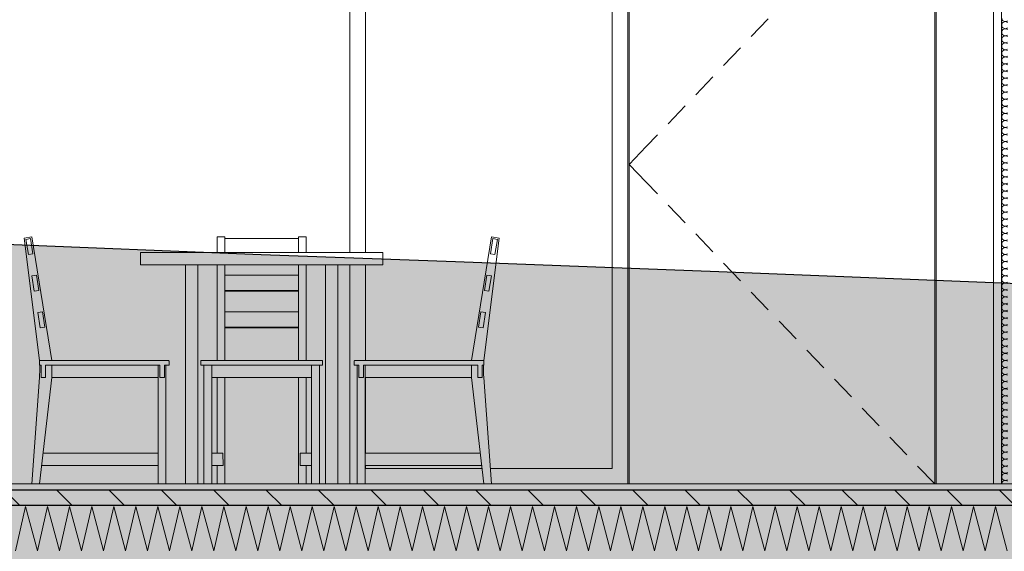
# Model space of a CAD drawing. Header units: millimetres. Extents: x -4481 to 79246, y -53000 to 18468.
# Tile 6 of 79: x 25695 to 28886, y -218 to 1503. Entities that reach past the tile are written whole.
import ezdxf

# ---------------------------------------------------------------- set-up
doc = ezdxf.new("R2010")
doc.units = ezdxf.units.MM
doc.header["$MEASUREMENT"] = 0
for name, color, linetype in [('Nouveau_0', 7, 'Continuous'), ('Nouveau_2D - Cotations pour 100ème', 7, 'Continuous'), ('Nouveau__ DÉBLAIS REMBLAIS', 7, 'Continuous'), ('Nouveau__Murs int non porteurs - Cloisons', 7, 'Continuous'), ('Nouveau__Sols - Dalles', 7, 'Continuous'), ('Nouveau_Equip - Mobiliers', 7, 'Continuous'), ('Nouveau_Fenêtres Archicad', 7, 'Continuous'), ('Nouveau_Portes Archicad', 7, 'Continuous'), ('Terrain - original', 7, 'Continuous')]:
    doc.layers.add(name, color=color, linetype=linetype)
doc.styles.add('STYLE_GENERE_2', font='arial.ttf')
doc.linetypes.add('_TN', pattern='A,0,[2,PROJET COUPE BB1.Shx,S=63.492063,R=0,X=0,Y=0],-8000,0', length=8000)
doc.dimstyles.new('STYLE_GENERE__1', dxfattribs={"dimtxt": 150, "dimasz": 95, "dimexe": 0.18, "dimexo": 5896.211516, "dimgap": 0, "dimtad": 1, "dimlfac": 0.001, "dimzin": 0, "dimdsep": 46, "dimtxsty": 'STYLE_GENERE_2', "dimblk": 'ARROWHEAD_6', "dimblk1": 'ARROWHEAD_6', "dimblk2": 'ARROWHEAD_6', "dimcen": 0.09, "dimclrd": 7, "dimclre": 7, "dimclrt": 7, "dimazin": 0, "dimtfac": 1, "dimtdec": 4, "dimtmove": 0, "dimatfit": 3, "dimfxl": 0, "dimtolj": 1, "dimtzin": 0, "dimarcsym": 0})
doc.dimstyles.new('STYLE_GENERE__10', dxfattribs={"dimtxt": 175, "dimasz": 95, "dimexe": 0.18, "dimexo": 30247.210424, "dimgap": 0, "dimtad": 1, "dimlfac": 0.001, "dimzin": 0, "dimdsep": 46, "dimtxsty": 'STYLE_GENERE_2', "dimblk": 'ARROWHEAD_6', "dimblk1": 'ARROWHEAD_6', "dimblk2": 'ARROWHEAD_6', "dimcen": 0.09, "dimclrd": 1, "dimclre": 1, "dimclrt": 1, "dimazin": 0, "dimtfac": 1, "dimtdec": 4, "dimtmove": 0, "dimatfit": 3, "dimfxl": 0, "dimtolj": 1, "dimtzin": 0, "dimarcsym": 0})
doc.dimstyles.new('STYLE_GENERE__3', dxfattribs={"dimtxt": 150, "dimasz": 95, "dimexe": 0.18, "dimexo": 21916.318027, "dimgap": 0, "dimtad": 1, "dimlfac": 0.001, "dimzin": 0, "dimdsep": 46, "dimtxsty": 'STYLE_GENERE_2', "dimblk": 'ARROWHEAD_6', "dimblk1": 'ARROWHEAD_6', "dimblk2": 'ARROWHEAD_6', "dimcen": 0.09, "dimclrd": 7, "dimclre": 7, "dimclrt": 7, "dimazin": 0, "dimtfac": 1, "dimtdec": 4, "dimtmove": 0, "dimatfit": 3, "dimfxl": 0, "dimtolj": 1, "dimtzin": 0, "dimarcsym": 0})
doc.dimstyles.new('STYLE_GENERE__5', dxfattribs={"dimtxt": 150, "dimasz": 95, "dimexe": 0.18, "dimexo": 21959.829925, "dimgap": 0, "dimtad": 1, "dimlfac": 0.001, "dimzin": 0, "dimdsep": 46, "dimtxsty": 'STYLE_GENERE_2', "dimblk": 'ARROWHEAD_6', "dimblk1": 'ARROWHEAD_6', "dimblk2": 'ARROWHEAD_6', "dimcen": 0.09, "dimclrd": 7, "dimclre": 7, "dimclrt": 7, "dimazin": 0, "dimtfac": 1, "dimtdec": 4, "dimtmove": 0, "dimatfit": 3, "dimfxl": 0, "dimtolj": 1, "dimtzin": 0, "dimarcsym": 0})
doc.dimstyles.new('STYLE_GENERE__7', dxfattribs={"dimtxt": 150, "dimasz": 95, "dimexe": 0.18, "dimexo": 28568.917041, "dimgap": 0, "dimtad": 1, "dimlfac": 0.001, "dimzin": 0, "dimdsep": 46, "dimtxsty": 'STYLE_GENERE_2', "dimblk": 'ARROWHEAD_6', "dimblk1": 'ARROWHEAD_6', "dimblk2": 'ARROWHEAD_6', "dimcen": 0.09, "dimclrd": 7, "dimclre": 7, "dimclrt": 7, "dimazin": 0, "dimtfac": 1, "dimtdec": 4, "dimtmove": 0, "dimatfit": 3, "dimfxl": 0, "dimtolj": 1, "dimtzin": 0, "dimarcsym": 0})

# ---------------------------------------------------------------- blocks, each defined once
blk = doc.blocks.new('*X59')
at = {"layer": 'Nouveau__Sols - Dalles', "color": 250, "linetype": 'Continuous', "lineweight": 5}
for p, q in [((25681.1, -216.4), (25714.3, -73.6)), ((25714.3, -73.6), (25752.5, -216.4)), ((25752.5, -216.4), (25785.7, -73.6)), ((25785.7, -73.6), (25824, -216.4)), ((25824, -216.4), (25857.1, -73.6)), ((25857.1, -73.6), (25895.4, -216.4)), ((25895.4, -216.4), (25928.6, -73.6)), ((25928.6, -73.6), (25966.8, -216.4)), ((25966.8, -216.4), (26000, -73.6)), ((26000, -73.6), (26038.3, -216.4)), ((26038.3, -216.4), (26071.4, -73.6)), ((26071.4, -73.6), (26109.7, -216.4)), ((26109.7, -216.4), (26142.9, -73.6)), ((26142.9, -73.6), (26181.1, -216.4)), ((26181.1, -216.4), (26214.3, -73.6)), ((26214.3, -73.6), (26252.5, -216.4)), ((26252.5, -216.4), (26285.7, -73.6)), ((26285.7, -73.6), (26324, -216.4)), ((26324, -216.4), (26357.1, -73.6)), ((26357.1, -73.6), (26395.4, -216.4)), ((26395.4, -216.4), (26428.6, -73.6)), ((26428.6, -73.6), (26466.8, -216.4)), ((26466.8, -216.4), (26500, -73.6)), ((26500, -73.6), (26538.3, -216.4)), ((26538.3, -216.4), (26571.4, -73.6)), ((26571.4, -73.6), (26609.7, -216.4)), ((26609.7, -216.4), (26642.9, -73.6)), ((26642.9, -73.6), (26681.1, -216.4)), ((26681.1, -216.4), (26714.3, -73.6)), ((26714.3, -73.6), (26752.5, -216.4)), ((26752.5, -216.4), (26785.7, -73.6)), ((26785.7, -73.6), (26824, -216.4)), ((26824, -216.4), (26857.1, -73.6)), ((26857.1, -73.6), (26895.4, -216.4)), ((26895.4, -216.4), (26928.6, -73.6)), ((26928.6, -73.6), (26966.8, -216.4)), ((26966.8, -216.4), (27000, -73.6)), ((27000, -73.6), (27038.3, -216.4)), ((27038.3, -216.4), (27071.4, -73.6)), ((27071.4, -73.6), (27109.7, -216.4)), ((27109.7, -216.4), (27142.9, -73.6)), ((27142.9, -73.6), (27181.1, -216.4)), ((27181.1, -216.4), (27214.3, -73.6)), ((27214.3, -73.6), (27252.5, -216.4)), ((27252.5, -216.4), (27285.7, -73.6)), ((27285.7, -73.6), (27324, -216.4)), ((27324, -216.4), (27357.1, -73.6)), ((27357.1, -73.6), (27395.4, -216.4)), ((27395.4, -216.4), (27428.6, -73.6)), ((27428.6, -73.6), (27466.8, -216.4)), ((27466.8, -216.4), (27500, -73.6)), ((27500, -73.6), (27538.3, -216.4)), ((27538.3, -216.4), (27571.4, -73.6)), ((27571.4, -73.6), (27609.7, -216.4)), ((27609.7, -216.4), (27642.9, -73.6)), ((27642.9, -73.6), (27681.1, -216.4)), ((27681.1, -216.4), (27714.3, -73.6)), ((27714.3, -73.6), (27752.5, -216.4)), ((27752.5, -216.4), (27785.7, -73.6)), ((27785.7, -73.6), (27824, -216.4)), ((27824, -216.4), (27857.1, -73.6)), ((27857.1, -73.6), (27895.4, -216.4)), ((27895.4, -216.4), (27928.6, -73.6)), ((27928.6, -73.6), (27966.8, -216.4)), ((27966.8, -216.4), (28000, -73.6)), ((28000, -73.6), (28038.3, -216.4)), ((28038.3, -216.4), (28071.4, -73.6)), ((28071.4, -73.6), (28109.7, -216.4)), ((28109.7, -216.4), (28142.9, -73.6)), ((28142.9, -73.6), (28181.1, -216.4)), ((28181.1, -216.4), (28214.3, -73.6)), ((28214.3, -73.6), (28252.5, -216.4)), ((28252.5, -216.4), (28285.7, -73.6)), ((28285.7, -73.6), (28324, -216.4)), ((28324, -216.4), (28357.1, -73.6)), ((28357.1, -73.6), (28395.4, -216.4)), ((28395.4, -216.4), (28428.6, -73.6)), ((28428.6, -73.6), (28466.8, -216.4)), ((28466.8, -216.4), (28500, -73.6)), ((28500, -73.6), (28538.3, -216.4)), ((28538.3, -216.4), (28571.4, -73.6)), ((28571.4, -73.6), (28609.7, -216.4)), ((28609.7, -216.4), (28642.9, -73.6)), ((28642.9, -73.6), (28681.1, -216.4)), ((28681.1, -216.4), (28714.3, -73.6)), ((28714.3, -73.6), (28752.5, -216.4)), ((28752.5, -216.4), (28785.7, -73.6)), ((28785.7, -73.6), (28824, -216.4)), ((28824, -216.4), (28857.1, -73.6)), ((28857.1, -73.6), (28895.4, -216.4))]:
    blk.add_line(p, q, dxfattribs=at)
blk = doc.blocks.new('Élément de coupe_51')
at = {"layer": 'Nouveau__Sols - Dalles', "linetype": 'Continuous', "lineweight": 5}
h = blk.add_hatch(dxfattribs=at)
h.set_pattern_fill('__MAÇONNERIE', style=0, pattern_type=2)
h.set_pattern_definition([(135, (0, 0), (84.85281, 84.85281), [])])
h.paths.add_polyline_path([(59978, -20), (24922, -20), (24922, -70), (59978, -70)])
at = {"layer": 'Nouveau__Sols - Dalles', "color": 7, "linetype": 'Continuous', "lineweight": 5}
for p, q in [((28850.4, 0), (25100, 0)), ((28876.4, 0), (28850.4, 0))]:
    blk.add_line(p, q, dxfattribs=at)
at = {"layer": 'Nouveau__Sols - Dalles', "color": 7, "linetype": 'Continuous', "lineweight": 30}
for p, q in [((59978, -20), (24922, -20)), ((59978, -70), (24922, -70))]:
    blk.add_line(p, q, dxfattribs=at)
at = {"layer": 'Nouveau__Sols - Dalles', "lineweight": 0}
blk.add_blockref('*X59', (0, 0), dxfattribs=at)
blk = doc.blocks.new('Élément de coupe_70')
at = {"layer": 'Nouveau_0', "color": 7, "linetype": 'Continuous', "lineweight": 13}
blk.add_line((28665.4, 0), (28665.4, 2600), dxfattribs=at)
blk = doc.blocks.new('Élément de coupe_134')
at = {"layer": 'Nouveau_Equip - Mobiliers', "color": 8, "linetype": 'Continuous', "lineweight": 13}
for p, q in [((25709.3, 795.9), (25734.3, 800)), ((25734.3, 800), (25799.3, 400)), ((26334.6, 800), (26334.6, 750)), ((26334.6, 800), (26359.6, 800)), ((26359.6, 800), (26359.6, 750)), ((26599, 800), (26599, 750)), ((26624, 800), (26599, 800)), ((26624, 800), (26624, 750)), ((27224.3, 800), (27159.3, 400)), ((27249.3, 795.9), (27224.3, 800)), ((25759.3, 400), (25709.3, 795.9)), ((26359.6, 794.3), (26599, 794.3)), ((27199.3, 400), (27249.3, 795.9)), ((26232.6, 0), (26232.6, 710)), ((26272.6, 0), (26272.6, 710)), ((26334.6, 710), (26334.6, 400)), ((26359.6, 710), (26359.6, 400)), ((26599, 710), (26599, 400)), ((26624, 710), (26624, 400)), ((26685.9, 0), (26685.9, 710)), ((26725.9, 0), (26725.9, 710)), ((26359.6, 675.8), (26599, 675.8)), ((26599, 626.5), (26359.6, 626.5)), ((26599, 624.1), (26359.6, 624.1)), ((26359.6, 557.4), (26599, 557.4)), ((26599, 508), (26359.6, 508)), ((26599, 505.6), (26359.6, 505.6)), ((25759.4, 397.8), (25759.3, 400)), ((25760.2, 381.7), (25760, 385)), ((25799.3, 385), (25799.3, 345)), ((26144.3, 0), (26144.3, 385)), ((26169.3, 0), (26169.3, 385)), ((26282, 397.4), (26281.9, 397)), ((26281.9, 397), (26281.9, 385)), ((26282.2, 398.1), (26282, 397.4)), ((26283.7, 385), (26282.1, 385)), ((26282.6, 398.8), (26282.2, 398.1)), ((26283.1, 399.4), (26282.6, 398.8)), ((26283.8, 399.8), (26283.1, 399.4)), ((26286.8, 385), (26283.7, 385)), ((26284.5, 400), (26283.8, 399.8)), ((26284.9, 400), (26284.5, 400)), ((26285, 400), (26286.5, 400)), ((26286.5, 400), (26289.1, 400)), ((26291.1, 385), (26286.8, 385)), ((26289.1, 400), (26292.7, 400)), ((26296.2, 385), (26291.1, 385)), ((26292.3, 0), (26292.3, 385)), ((26292.7, 400), (26297.1, 400)), ((26301.8, 385), (26296.2, 385)), ((26297.1, 400), (26302, 400)), ((26656.7, 385), (26301.8, 385)), ((26302, 400), (26656.5, 400)), ((26317.3, 0), (26317.3, 385)), ((26641.2, 0), (26641.2, 385)), ((26656.5, 400), (26661.5, 400)), ((26662.3, 385), (26656.7, 385)), ((26661.5, 400), (26665.8, 400)), ((26667.4, 385), (26662.3, 385)), ((26665.8, 400), (26669.4, 400)), ((26666.2, 0), (26666.2, 385)), ((26671.7, 385), (26667.4, 385)), ((26669.4, 400), (26672.1, 400)), ((26674.8, 385), (26671.7, 385)), ((26672.1, 400), (26673.5, 400)), ((26673.6, 400), (26674, 400)), ((26674.8, 399.8), (26674, 400)), ((26674.8, 399.8), (26675.4, 399.4)), ((26676.5, 385), (26674.8, 385)), ((26676, 398.8), (26675.4, 399.4)), ((26676, 398.8), (26676.4, 398.1)), ((26676.6, 397.4), (26676.4, 398.1)), ((26676.6, 397.4), (26676.6, 397)), ((26676.6, 385), (26676.6, 397)), ((26789.3, 0), (26789.3, 385)), ((26814.3, 0), (26814.3, 385)), ((27159.3, 385), (27159.3, 345)), ((27198.4, 381.7), (27198.5, 385)), ((27199.1, 397.8), (27199.3, 400)), ((25759.3, 345), (25759.8, 354.2)), ((25759.8, 354.2), (25760.2, 363.3)), ((25760.3, 372.5), (25760.2, 381.7)), ((25760.2, 363.3), (25760.3, 372.5)), ((27198.3, 372.5), (27198.4, 381.7)), ((27198.4, 363.3), (27198.3, 372.5)), ((27198.7, 354.2), (27198.4, 363.3)), ((27199.3, 345), (27198.7, 354.2)), ((25734.3, 0), (25759.3, 345)), ((25799.3, 345), (25759.3, 0)), ((26144.3, 345), (25799.3, 345)), ((26641.2, 345), (26317.3, 345)), ((26334.6, 345), (26334.6, 100)), ((26359.6, 345), (26359.6, 0)), ((26599, 345), (26599, 0)), ((26624, 345), (26624, 100)), ((26814.3, 345), (27159.3, 345)), ((27159.3, 345), (27199.3, 0)), ((27224.3, 0), (27199.3, 345)), ((26144.3, 100), (25770.9, 100)), ((26317.3, 100), (26354, 100)), ((26354, 100), (26354.5, 60)), ((26604, 60), (26604.6, 100)), ((26641.2, 100), (26604.6, 100)), ((26814.3, 100), (27187.7, 100)), ((26144.3, 60), (25766.2, 60)), ((26317.3, 60), (26354.5, 60)), ((26334.6, 60), (26334.6, 0)), ((26641.2, 60), (26604, 60)), ((26624, 60), (26624, 0)), ((26814.3, 60), (27192.3, 60))]:
    blk.add_line(p, q, dxfattribs=at)
at = {"layer": 'Nouveau_Equip - Mobiliers', "color": 7, "linetype": 'Continuous', "lineweight": 18}
for p, q in [((25730.1, 794.3), (25715.3, 791.9)), ((25715.3, 791.9), (25723.4, 742.5)), ((25730.1, 794.3), (25738.2, 744.9)), ((27228.4, 794.3), (27220.4, 744.9)), ((27228.4, 794.3), (27243.2, 791.9)), ((27243.2, 791.9), (27235.2, 742.5)), ((25738.2, 744.9), (25723.4, 742.5)), ((26086.8, 750), (26086.8, 710)), ((26871.8, 750), (26086.8, 750)), ((26871.8, 750), (26871.8, 710)), ((27220.4, 744.9), (27235.2, 742.5)), ((26871.8, 710), (26086.8, 710)), ((25749.4, 675.8), (25734.6, 673.4)), ((25734.6, 673.4), (25742.6, 624.1)), ((25749.4, 675.8), (25757.4, 626.5)), ((27209.2, 675.8), (27201.1, 626.5)), ((27209.2, 675.8), (27224, 673.4)), ((27224, 673.4), (27215.9, 624.1)), ((25757.4, 626.5), (25742.6, 624.1)), ((27201.1, 626.5), (27215.9, 624.1)), ((25768.6, 557.4), (25753.8, 555)), ((25753.8, 555), (25761.8, 505.6)), ((25768.6, 557.4), (25776.7, 508)), ((27189.9, 557.4), (27181.9, 508)), ((27189.9, 557.4), (27204.7, 555)), ((27204.7, 555), (27196.7, 505.6)), ((25776.7, 508), (25761.8, 505.6)), ((27181.9, 508), (27196.7, 505.6)), ((25764.3, 385), (25759.3, 385)), ((25764.3, 385), (25764.3, 345)), ((25779.3, 385), (25779.3, 345)), ((26149.3, 385), (25779.3, 385)), ((26149.3, 385), (26149.3, 345)), ((26164.3, 385), (26164.3, 345)), ((26179.3, 385), (26164.3, 385)), ((26794.3, 385), (26779.3, 385)), ((26794.3, 385), (26794.3, 345)), ((26809.3, 385), (26809.3, 345)), ((27179.3, 385), (26809.3, 385)), ((27179.3, 385), (27179.3, 345)), ((27194.3, 385), (27194.3, 345)), ((27199.3, 385), (27194.3, 385)), ((25779.3, 345), (25764.3, 345)), ((26164.3, 345), (26149.3, 345)), ((26809.3, 345), (26794.3, 345)), ((27194.3, 345), (27179.3, 345))]:
    blk.add_line(p, q, dxfattribs=at)
at = {"layer": 'Nouveau_Equip - Mobiliers', "color": 7, "linetype": 'Continuous', "lineweight": 18, "flags": 128}
for points in [[(26179.3, 385), (26179.3, 397), (26179.2, 397.4), (26179, 398.1), (26178.6, 398.8), (26178.1, 399.4), (26177.4, 399.8), (26176.7, 400), (26176.3, 400), (25762.3, 400), (25761.9, 400), (25761.1, 399.8), (25760.4, 399.4), (25759.9, 398.8), (25759.5, 398.1), (25759.3, 397.4), (25759.3, 397), (25759.3, 385)], [(27199.3, 385), (27199.3, 397), (27199.2, 397.4), (27199, 398.1), (27198.6, 398.8), (27198.1, 399.4), (27197.4, 399.8), (27196.7, 400), (27196.3, 400), (26782.3, 400), (26781.9, 400), (26781.1, 399.8), (26780.4, 399.4), (26779.9, 398.8), (26779.5, 398.1), (26779.3, 397.4), (26779.3, 397), (26779.3, 385)]]:
    blk.add_lwpolyline(points, dxfattribs=at)
blk = doc.blocks.new('Élément de coupe_210')
at = {"layer": 'Nouveau_Portes Archicad', "color": 7, "linetype": 'Continuous', "lineweight": 13}
for p, q in [((27670.4, 0), (27670.4, 2070)), ((28660.4, 2070), (28660.4, 0)), ((28121.2, 1506.3), (28065.9, 1448.5)), ((28031.4, 1412.4), (27976.1, 1354.6)), ((27941.5, 1318.5), (27886.2, 1260.6)), ((27851.7, 1224.5), (27796.4, 1166.7)), ((27761.8, 1130.6), (27725.7, 1092.8)), ((27725.7, 1092.8), (27670.4, 1035)), ((27725.7, 977.2), (27670.4, 1035)), ((27761.8, 939.4), (27725.7, 977.2)), ((27851.7, 845.5), (27796.4, 903.3)), ((27941.5, 751.5), (27886.2, 809.4)), ((28031.4, 657.6), (27976.1, 715.4)), ((28121.2, 563.7), (28065.9, 621.5)), ((28211.1, 469.7), (28155.8, 527.5)), ((28300.9, 375.8), (28245.7, 433.6)), ((28390.8, 281.8), (28335.5, 339.6)), ((28480.7, 187.9), (28425.4, 245.7)), ((28570.5, 93.9), (28515.2, 151.8)), ((28660.4, 0), (28605.1, 57.8))]:
    blk.add_line(p, q, dxfattribs=at)
blk = doc.blocks.new('Élément de coupe_212')
at = {"layer": 'Nouveau_Fenêtres Archicad', "color": 7, "linetype": 'Continuous', "lineweight": 13}
for p, q in [((26765.4, 2600), (26765.4, 750)), ((27665.4, 0), (27665.4, 2600)), ((26815.4, 750), (26815.4, 2550)), ((27615.4, 2550), (27615.4, 50)), ((26765.4, 710), (26765.4, 0)), ((26815.4, 400), (26815.4, 710)), ((26815.4, 100), (26815.4, 345)), ((26815.4, 50), (26815.4, 60)), ((27193.5, 50), (26815.4, 50)), ((27615.4, 50), (27220.6, 50))]:
    blk.add_line(p, q, dxfattribs=at)
blk = doc.blocks.new('*X271')
at = {"layer": 'Nouveau__Murs int non porteurs - Cloisons', "color": 250, "linetype": 'Continuous', "lineweight": 5}
for centre, start, end in [((28889, 1508.6), 180, 306.8699), ((28889, 1485.7), 53.1301, 180), ((28889, 1485.7), 180, 306.8699), ((28889, 1462.9), 53.1301, 180), ((28889, 1462.9), 180, 306.8699), ((28889, 1440), 53.1301, 180), ((28889, 1440), 180, 306.8699), ((28889, 1417.1), 53.1301, 180), ((28889, 1417.1), 180, 306.8699), ((28889, 1394.3), 53.1301, 180), ((28889, 1394.3), 180, 306.8699), ((28889, 1371.4), 53.1301, 180), ((28889, 1371.4), 180, 306.8699), ((28889, 1348.6), 53.1301, 180), ((28889, 1348.6), 180, 306.8699), ((28889, 1325.7), 53.1301, 180), ((28889, 1325.7), 180, 306.8699), ((28889, 1302.9), 53.1301, 180), ((28889, 1302.9), 180, 306.8699), ((28889, 1280), 53.1301, 180), ((28889, 1280), 180, 306.8699), ((28889, 1257.1), 53.1301, 180), ((28889, 1257.1), 180, 306.8699), ((28889, 1234.3), 53.1301, 180), ((28889, 1234.3), 180, 306.8699), ((28889, 1211.4), 53.1301, 180), ((28889, 1211.4), 180, 306.8699), ((28889, 1188.6), 53.1301, 180), ((28889, 1188.6), 180, 306.8699), ((28889, 1165.7), 53.1301, 180), ((28889, 1165.7), 180, 306.8699), ((28889, 1142.9), 53.1301, 180), ((28889, 1142.9), 180, 306.8699), ((28889, 1120), 53.1301, 180), ((28889, 1120), 180, 306.8699), ((28889, 1097.1), 53.1301, 180), ((28889, 1097.1), 180, 306.8699), ((28889, 1074.3), 53.1301, 180), ((28889, 1074.3), 180, 306.8699), ((28889, 1051.4), 53.1301, 180), ((28889, 1051.4), 180, 306.8699), ((28889, 1028.6), 53.1301, 180), ((28889, 1028.6), 180, 306.8699), ((28889, 1005.7), 53.1301, 180), ((28889, 1005.7), 180, 306.8699), ((28889, 982.9), 53.1301, 180), ((28889, 982.9), 180, 306.8699), ((28889, 960), 53.1301, 180), ((28889, 960), 180, 306.8699), ((28889, 937.1), 53.1301, 180), ((28889, 937.1), 180, 306.8699), ((28889, 914.3), 53.1301, 180), ((28889, 914.3), 180, 306.8699), ((28889, 891.4), 53.1301, 180), ((28889, 891.4), 180, 306.8699), ((28889, 868.6), 53.1301, 180), ((28889, 868.6), 180, 306.8699), ((28889, 845.7), 53.1301, 180), ((28889, 845.7), 180, 306.8699), ((28889, 822.9), 53.1301, 180), ((28889, 822.9), 180, 306.8699), ((28889, 800), 53.1301, 180), ((28889, 800), 180, 306.8699), ((28889, 777.1), 53.1301, 180), ((28889, 777.1), 180, 306.8699), ((28889, 754.3), 53.1301, 180), ((28889, 754.3), 180, 306.8699), ((28889, 731.4), 53.1301, 180), ((28889, 731.4), 180, 306.8699), ((28889, 708.6), 53.1301, 180), ((28889, 708.6), 180, 306.8699), ((28889, 685.7), 53.1301, 180), ((28889, 685.7), 180, 306.8699), ((28889, 662.9), 53.1301, 180), ((28889, 662.9), 180, 306.8699), ((28889, 640), 53.1301, 180), ((28889, 640), 180, 306.8699), ((28889, 617.1), 53.1301, 180), ((28889, 617.1), 180, 306.8699), ((28889, 594.3), 53.1301, 180), ((28889, 594.3), 180, 306.8699), ((28889, 571.4), 53.1301, 180), ((28889, 571.4), 180, 306.8699), ((28889, 548.6), 53.1301, 180), ((28889, 548.6), 180, 306.8699), ((28889, 525.7), 53.1301, 180), ((28889, 525.7), 180, 306.8699), ((28889, 502.9), 53.1301, 180), ((28889, 502.9), 180, 306.8699), ((28889, 480), 53.1301, 180), ((28889, 480), 180, 306.8699), ((28889, 457.1), 53.1301, 180), ((28889, 457.1), 180, 306.8699), ((28889, 434.3), 53.1301, 180), ((28889, 434.3), 180, 306.8699), ((28889, 411.4), 53.1301, 180), ((28889, 411.4), 180, 306.8699), ((28889, 388.6), 53.1301, 180), ((28889, 388.6), 180, 306.8699), ((28889, 365.7), 53.1301, 180), ((28889, 365.7), 180, 306.8699), ((28889, 342.9), 53.1301, 180), ((28889, 342.9), 180, 306.8699), ((28889, 320), 53.1301, 180), ((28889, 320), 180, 306.8699), ((28889, 297.1), 53.1301, 180), ((28889, 297.1), 180, 306.8699), ((28889, 274.3), 53.1301, 180), ((28889, 274.3), 180, 306.8699), ((28889, 251.4), 53.1301, 180), ((28889, 251.4), 180, 306.8699), ((28889, 228.6), 53.1301, 180), ((28889, 228.6), 180, 306.8699), ((28889, 205.7), 53.1301, 180), ((28889, 205.7), 180, 306.8699), ((28889, 182.9), 53.1301, 180), ((28889, 182.9), 180, 306.8699), ((28889, 160), 53.1301, 180), ((28889, 160), 180, 306.8699), ((28889, 137.1), 53.1301, 180), ((28889, 137.1), 180, 306.8699), ((28889, 114.3), 53.1301, 180), ((28889, 114.3), 180, 306.8699), ((28889, 91.4), 53.1301, 180), ((28889, 91.4), 180, 306.8699), ((28889, 68.6), 53.1301, 180), ((28889, 68.6), 180, 306.8699), ((28889, 45.7), 53.1301, 180), ((28889, 45.7), 180, 306.8699), ((28889, 22.9), 53.1301, 180), ((28889, 22.9), 180, 306.8699), ((28889, 0), 53.1301, 180)]:
    blk.add_arc(centre, 11.4, start, end, dxfattribs=at)
blk = doc.blocks.new('Élément de coupe_252')
at = {"layer": 'Nouveau__Murs int non porteurs - Cloisons', "color": 7, "linetype": 'Continuous', "lineweight": 13}
for p in [(28876.4, 3340), (28924.4, 0)]:
    blk.add_line(p, (28876.4, 0), dxfattribs=at)
at = {"layer": 'Nouveau__Murs int non porteurs - Cloisons', "color": 7, "linetype": 'Continuous', "lineweight": 5}
blk.add_line((28850.4, 2600), (28850.4, 0), dxfattribs=at)
at = {"layer": 'Nouveau__Murs int non porteurs - Cloisons', "lineweight": 0}
blk.add_blockref('*X271', (0, 0), dxfattribs=at)
blk = doc.blocks.new('*D427')
at = {"layer": 'Nouveau_2D - Cotations pour 100ème', "color": 7, "linetype": 'Continuous', "lineweight": 13}
for p, q in [((30996.5, 3390), (31096.5, 3290)), ((31140.3, 3340), (30952.8, 3340)), ((31046.5, 0), (31046.5, 3340)), ((30996.5, 50), (31096.5, -50)), ((31140.3, 0), (30952.8, 0)), ((31046.5, -75), (31046.5, 0))]:
    blk.add_line(p, q, dxfattribs=at)
at = {"layer": 'Nouveau_2D - Cotations pour 100ème', "color": 7, "lineweight": 13, "char_height": 150, "attachment_point": 7, "rotation": 90, "style": 'STYLE_GENERE_2'}
for s, insert in [('{\\A1;\\fArial|b1|i0|c0|p0;22}', (30972.7, 3318.4)), ('{\\A1;\\fArial|b1|i0|c0|p0;3,34}', (31016.5, 1469.8))]:
    blk.add_mtext(s, dxfattribs=dict(at, insert=insert))
blk = doc.blocks.new('ARROWHEAD_6')
at = {"color": 0, "linetype": 'Continuous', "lineweight": 0}
for p, q in [((-0.5, -0.5), (0.5, 0.5)), ((0, 0), (-1, 0))]:
    blk.add_line(p, q, dxfattribs=at)
blk = doc.blocks.new('*D431')
at = {"layer": 'Nouveau_2D - Cotations pour 100ème', "color": 7, "linetype": 'Continuous', "lineweight": 13}
for p, q in [((47039, 3390), (47139, 3290)), ((47182.8, 3340), (46995.3, 3340)), ((47089, 0), (47089, 3340)), ((47039, 50), (47139, -50)), ((47182.8, 0), (46995.3, 0)), ((47089, -75), (47089, 0))]:
    blk.add_line(p, q, dxfattribs=at)
at = {"layer": 'Nouveau_2D - Cotations pour 100ème', "color": 7, "lineweight": 13, "char_height": 150, "attachment_point": 7, "rotation": 90, "style": 'STYLE_GENERE_2'}
for s, insert in [('{\\A1;\\fArial|b1|i0|c0|p0;22}', (47015.3, 3318.4)), ('{\\A1;\\fArial|b1|i0|c0|p0;3,34}', (47059, 1469.8))]:
    blk.add_mtext(s, dxfattribs=dict(at, insert=insert))
blk = doc.blocks.new('*D434')
at = {"layer": 'Nouveau_2D - Cotations pour 100ème', "color": 7, "linetype": 'Continuous', "lineweight": 13}
for p, q in [((55874.7, 3025), (55774.7, 3125)), ((55918.5, 3075), (55731, 3075)), ((55824.7, 0), (55824.7, 3075)), ((55774.7, 50), (55874.7, -50)), ((55918.5, 0), (47059.8, 0)), ((55824.7, -75), (55824.7, 0))]:
    blk.add_line(p, q, dxfattribs=at)
at = {"layer": 'Nouveau_2D - Cotations pour 100ème', "color": 7, "lineweight": 13, "insert": (55794.7, 1337.3), "char_height": 150, "attachment_point": 7, "rotation": 90, "style": 'STYLE_GENERE_2'}
blk.add_mtext('{\\A1;\\fArial|b1|i0|c0|p0;3,08}', dxfattribs=at)
blk = doc.blocks.new('*D438')
at = {"layer": 'Nouveau_2D - Cotations pour 100ème', "color": 7, "linetype": 'Continuous', "lineweight": 13}
for p, q in [((53685.8, 3390), (53785.8, 3290)), ((53829.5, 3340), (53642, 3340)), ((53735.8, 0), (53735.8, 3340)), ((53685.8, 50), (53785.8, -50)), ((53829.5, 0), (53642, 0)), ((53735.8, -75), (53735.8, 0))]:
    blk.add_line(p, q, dxfattribs=at)
at = {"layer": 'Nouveau_2D - Cotations pour 100ème', "color": 7, "lineweight": 13, "char_height": 150, "attachment_point": 7, "rotation": 90, "style": 'STYLE_GENERE_2'}
for s, insert in [('{\\A1;\\fArial|b1|i0|c0|p0;22}', (53662, 3318.4)), ('{\\A1;\\fArial|b1|i0|c0|p0;3,34}', (53705.8, 1469.8))]:
    blk.add_mtext(s, dxfattribs=dict(at, insert=insert))
blk = doc.blocks.new('*D441')
at = {"layer": 'Nouveau_2D - Cotations pour 100ème', "color": 7, "linetype": 'Continuous', "lineweight": 13}
for p, q in [((40454.1, 2650), (40554.1, 2550)), ((40597.8, 2600), (40410.3, 2600)), ((40504.1, 0), (40504.1, 2600)), ((40454.1, 50), (40554.1, -50)), ((40597.8, 0), (40410.3, 0)), ((40504.1, -75), (40504.1, 0))]:
    blk.add_line(p, q, dxfattribs=at)
at = {"layer": 'Nouveau_2D - Cotations pour 100ème', "color": 7, "lineweight": 13, "char_height": 150, "attachment_point": 7, "rotation": 90, "style": 'STYLE_GENERE_2'}
for s, insert in [('{\\A1;\\fArial|b1|i0|c0|p0;6}', (40474.1, 2435.6)), ('{\\A1;\\fArial|b1|i0|c0|p0;2,60}', (40474.1, 1042.6))]:
    blk.add_mtext(s, dxfattribs=dict(at, insert=insert))
blk = doc.blocks.new('*D448')
at = {"layer": 'Nouveau_2D - Cotations pour 100ème', "color": 1, "linetype": 'Continuous', "lineweight": 15}
for p, q in [((24272.3, 8270), (24272.3, 8345)), ((24322.3, 8220), (24222.3, 8320)), ((24366, 8270), (24178.5, 8270)), ((24272.3, 826), (24272.3, 8270)), ((24222.3, 876), (24322.3, 776)), ((24366, 826), (24178.5, 826)), ((24272.3, 751), (24272.3, 826))]:
    blk.add_line(p, q, dxfattribs=at)
at = {"layer": 'Nouveau_2D - Cotations pour 100ème', "color": 1, "lineweight": 15, "insert": (24237.3, 4314.4), "char_height": 175, "attachment_point": 7, "rotation": 90, "style": 'STYLE_GENERE_2'}
blk.add_mtext('{\\A1;\\fArial|b1|i0|c0|p0;7,44}', dxfattribs=at)

msp = doc.modelspace()

# ---------------------------------------------------------------- hatches: boundary and pattern name
at = {"layer": 'Nouveau__ DÉBLAIS REMBLAIS', "linetype": 'Continuous', "lineweight": 0}
msp.add_hatch(color=215, dxfattribs=at).paths.add_polyline_path([(13883.426, 1233.746), (14914.566, 1193.916), (16162.295, 1145.927), (17677.009, 1087.833), (19871.646, 1000), (19939.12, 1000), (19969.871, 1000), (24267.032, 825.971), (24639.764, 813.177), (25083.227, 797.615), (26477.699, 742.206), (27107.004, 719.744), (27960.269, 686.658), (31420.815, 549.695), (32476.437, 510.45), (33693.812, 464.29), (35217.137, 404.109), (38344.677, 286.494), (39866.294, 227.071), (41470.828, 163.92), (43099.18, 99.517), (43738.333, 74.572), (45518.006, 0), (45608.072, 0), (53487.089, -226.375), (53954.302, -238.859), (54993.572, -262.272), (56168.433, -286.366), (56785.059, -302.988), (58048.766, -327.45), (60180.673, -365.995), (60668, -379.596), (60687.092, -1000), (24232, -1000), (24232, 0), (20323.878, 0), (20112.313, 0), (19041.291, 140.765), (18340.714, 206.127), (16135.14, 439.882), (14700.945, 596.561), (13021.748, 784.003), (9212, 1208.656), (9212, 1388.347), (9711.479, 1371.817)])

# ---------------------------------------------------------------- linework, layer by layer
at = {"layer": 'Terrain - original', "color": 1, "linetype": '_TN', "lineweight": 25}
for p, q in [((26477.699, 742.206), (25083.227, 797.615)), ((27107.004, 719.744), (26477.699, 742.206)), ((27960.269, 686.658), (27107.004, 719.744)), ((31420.815, 549.695), (27960.269, 686.658))]:
    msp.add_line(p, q, dxfattribs=at)

# ---------------------------------------------------------------- block references
at = {"layer": 'Nouveau_0', "lineweight": 0}
msp.add_blockref('Élément de coupe_70', (0, 0), dxfattribs=at)
at = {"layer": 'Nouveau__Murs int non porteurs - Cloisons', "lineweight": 0}
msp.add_blockref('Élément de coupe_252', (0, 0), dxfattribs=at)
at = {"layer": 'Nouveau__Sols - Dalles', "lineweight": 0}
msp.add_blockref('Élément de coupe_51', (0, 0), dxfattribs=at)
at = {"layer": 'Nouveau_Equip - Mobiliers', "lineweight": 0}
msp.add_blockref('Élément de coupe_134', (0, 0), dxfattribs=at)
at = {"layer": 'Nouveau_Fenêtres Archicad', "lineweight": 0}
msp.add_blockref('Élément de coupe_212', (0, 0), dxfattribs=at)
at = {"layer": 'Nouveau_Portes Archicad', "lineweight": 0}
msp.add_blockref('Élément de coupe_210', (0, 0), dxfattribs=at)

# ---------------------------------------------------------------- dimensions: what is measured, and where the dimension line sits
at = {"layer": 'Nouveau_2D - Cotations pour 100ème', "color": 1, "linetype": 'Continuous', "lineweight": 15}
dim = msp.add_linear_dim(base=(24272.278, 8270), p1=(24267.032, 825.971), p2=(54596, 8270), angle=90, dimstyle='STYLE_GENERE__10', dxfattribs=at)
dim.commit()
dim.dimension.update_dxf_attribs({"geometry": '*D448', "text_midpoint": (24149.778, 4540.982), "dimtype": 160, "text_rotation": 90})
at = {"layer": 'Nouveau_2D - Cotations pour 100ème', "color": 7, "linetype": 'Continuous', "lineweight": 13}
for base, p1, p2, dimstyle, picture, middle in [((31046.503, 3340), (25100, 0), (25100, 3340), 'STYLE_GENERE__1', '*D427', (30941.503, 1663.997)), ((47089.048, 3340), (25100, 0), (25100, 3340), 'STYLE_GENERE__3', '*D431', (46984.048, 1663.997)), ((53735.764, 3340), (25100, 0), (25100, 3340), 'STYLE_GENERE__7', '*D438', (53630.764, 1663.997)), ((55824.711681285, 3075), (25099.999992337, 0), (58394.500612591, 3075), 'STYLE_GENERE__5', '*D434', (55719.711680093, 1531.497007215)), ((40504.092, 2600), (25100, 0), (40064.508, 2600), 'STYLE_GENERE__5', '*D441', (40399.092, 1236.793))]:
    dim = msp.add_linear_dim(base=base, p1=p1, p2=p2, angle=90, dimstyle=dimstyle, dxfattribs=at)
    dim.commit()
    dim.dimension.update_dxf_attribs({"geometry": picture, "text_midpoint": middle, "dimtype": 160, "text_rotation": 90})

doc.saveas('drawing.dxf')
